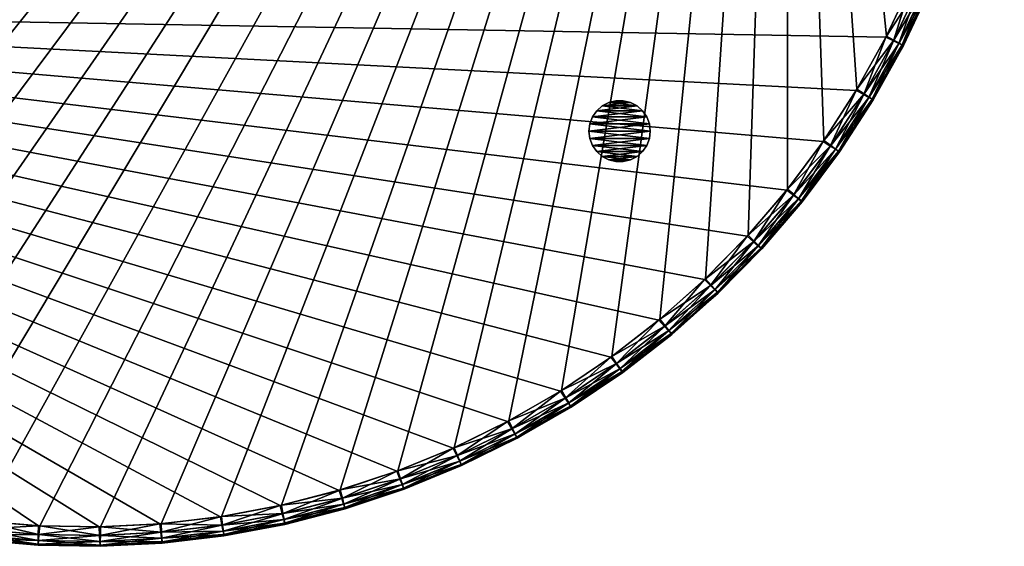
# Model space of a CAD drawing. Header units: inches. Extents: x -15 to 15, y -15 to 15.
# Tile 2 of 5: x -1.1 to 15, y -15 to -6.4. Entities that reach past the tile are written whole.
import ezdxf

# ---------------------------------------------------------------- set-up
doc = ezdxf.new("R2010")
doc.units = ezdxf.units.IN
doc.header["$LTSCALE"] = 0.03937
doc.header["$MEASUREMENT"] = 0
for name, color, linetype in [('A-FURN-3-ST', 150, 'Continuous'), ('A-FURN-3-ST-GD', 252, 'Continuous'), ('A-FURN-3-ST-SI', 160, 'Continuous')]:
    doc.layers.add(name, color=color, linetype=linetype)

msp = doc.modelspace()

# ---------------------------------------------------------------- meshes
at = {"layer": 'A-FURN-3-ST'}
mesh = msp.add_polyface(dxfattribs=at)
corners = [(-11.243, -9.66, 20.73), (-11.869, -8.879, 20.73), (-11.32, -9.721, 20.671), (-11.95, -8.935, 20.671), (-11.135, -9.573, 20.75), (-11.756, -8.8, 20.75), (-12.442, -8.057, 20.73), (-12.526, -8.108, 20.671), (-12.323, -7.986, 20.75), (-12.957, -7.199, 20.73), (-13.045, -7.244, 20.671), (-12.834, -7.136, 20.75), (-13.414, -6.308, 20.73), (-13.504, -6.346, 20.671), (-13.287, -6.253, 20.75), (-13.809, -5.388, 20.73), (-13.902, -5.42, 20.671), (-13.678, -5.342, 20.75), (-14.008, -4.406, 20.75), (-11.999, -8.969, 20.572), (-11.366, -9.758, 20.572), (-12.015, -8.98, 20.434), (-11.381, -9.771, 20.434), (-12.577, -8.138, 20.572), (-12.594, -8.148, 20.434), (-13.098, -7.271, 20.572), (-13.115, -7.28, 20.434), (-13.559, -6.37, 20.572), (-13.577, -6.378, 20.434), (-13.958, -5.44, 20.572), (-14.273, -3.45, 20.75), (11.452, 9.192, 20.75), (-10.463, -10.303, 20.75), (-9.744, -10.986, 20.75), (-8.98, -11.619, 20.75), (-8.175, -12.198, 20.75), (-7.333, -12.722, 20.75), (-6.457, -13.189, 20.75), (-5.552, -13.594, 20.75)]
mesh.append_faces([[corners[k] for k in face] for face in [(0, 1, 2), (1, 3, 2), (4, 5, 0), (5, 1, 0), (1, 6, 3), (6, 7, 3), (5, 8, 1), (8, 6, 1), (6, 9, 7), (9, 10, 7), (8, 11, 6), (11, 9, 6), (9, 12, 10), (12, 13, 10), (11, 14, 9), (14, 12, 9), (12, 15, 13), (15, 16, 13), (14, 17, 12), (17, 15, 12), (17, 18, 15), (3, 19, 20), (19, 21, 22), (3, 7, 19), (7, 23, 19), (19, 23, 21), (23, 24, 21), (7, 10, 23), (10, 25, 23), (23, 25, 24), (25, 26, 24), (10, 13, 25), (13, 27, 25), (25, 27, 26), (27, 28, 26), (13, 16, 27), (16, 29, 27), (27, 29, 28), (30, 18, 31), (18, 17, 31), (17, 14, 31), (14, 11, 31), (11, 8, 31), (8, 5, 31), (5, 4, 31), (4, 32, 31), (32, 33, 31), (33, 34, 31), (34, 35, 31), (35, 36, 31), (36, 37, 31), (37, 38, 31)]])
mesh = msp.add_polyface(dxfattribs=at)
corners = [(10.217, -10.739, 20.73), (9.468, -11.404, 20.73), (10.282, -10.813, 20.671), (9.529, -11.482, 20.671), (10.125, -10.636, 20.75), (9.384, -11.295, 20.75), (8.677, -12.018, 20.73), (8.732, -12.099, 20.671), (8.6, -11.903, 20.75), (7.846, -12.576, 20.73), (7.895, -12.661, 20.671), (7.777, -12.456, 20.75), (6.979, -13.077, 20.73), (7.022, -13.165, 20.671), (6.918, -12.953, 20.75), (6.08, -13.518, 20.73), (6.117, -13.609, 20.671), (6.028, -13.39, 20.75), (9.565, -11.529, 20.572), (10.321, -10.857, 20.572), (9.577, -11.545, 20.434), (10.335, -10.872, 20.434), (8.765, -12.149, 20.572), (8.776, -12.165, 20.434), (7.925, -12.713, 20.572), (7.934, -12.73, 20.434), (7.048, -13.219, 20.572), (7.057, -13.236, 20.434), (6.14, -13.664, 20.572), (-5.552, -13.594, 20.75), (-4.622, -13.938, 20.75), (11.452, 9.192, 20.75), (-3.67, -14.218, 20.75), (-2.702, -14.434, 20.75), (-1.722, -14.583, 20.75), (-0.733, -14.666, 20.75), (0.259, -14.682, 20.75), (1.249, -14.631, 20.75), (2.234, -14.514, 20.75), (3.209, -14.33, 20.75), (4.169, -14.08, 20.75), (5.11, -13.767, 20.75)]
mesh.append_faces([[corners[k] for k in face] for face in [(0, 1, 2), (1, 3, 2), (4, 5, 0), (5, 1, 0), (1, 6, 3), (6, 7, 3), (5, 8, 1), (8, 6, 1), (6, 9, 7), (9, 10, 7), (8, 11, 6), (11, 9, 6), (9, 12, 10), (12, 13, 10), (11, 14, 9), (14, 12, 9), (12, 15, 13), (15, 16, 13), (14, 17, 12), (17, 15, 12), (3, 18, 19), (18, 20, 21), (3, 7, 18), (7, 22, 18), (18, 22, 20), (22, 23, 20), (7, 10, 22), (10, 24, 22), (22, 24, 23), (24, 25, 23), (10, 13, 24), (13, 26, 24), (24, 26, 25), (26, 27, 25), (13, 16, 26), (26, 28, 27), (29, 30, 31), (30, 32, 31), (32, 33, 31), (33, 34, 31), (34, 35, 31), (35, 36, 31), (36, 37, 31), (37, 38, 31), (38, 39, 31), (39, 40, 31), (40, 41, 31), (41, 17, 31), (17, 14, 31), (14, 11, 31), (11, 8, 31), (8, 5, 31)]])
mesh = msp.add_polyface(dxfattribs=at)
corners = [(14.789, -0.995, 20.73), (14.688, -1.991, 20.73), (14.887, -1.005, 20.671), (14.785, -2.007, 20.671), (14.652, -0.981, 20.75), (14.552, -1.968, 20.75), (14.52, -2.978, 20.73), (14.616, -3.001, 20.671), (14.386, -2.946, 20.75), (14.286, -3.951, 20.73), (14.38, -3.981, 20.671), (14.154, -3.91, 20.75), (13.987, -4.907, 20.73), (14.079, -4.943, 20.671), (13.858, -4.857, 20.75), (13.624, -5.84, 20.73), (13.713, -5.882, 20.671), (13.499, -5.781, 20.75), (14.823, 0.006, 20.73), (14.921, 0.003, 20.671), (14.98, 0.001, 20.572), (14.946, -1.011, 20.572), (15, 0, 20.434), (14.966, -1.013, 20.434), (14.844, -2.017, 20.572), (14.863, -2.021, 20.434), (14.674, -3.015, 20.572), (14.693, -3.019, 20.434), (14.437, -3.999, 20.572), (14.456, -4.004, 20.434), (14.134, -4.964, 20.572), (14.152, -4.971, 20.434), (13.767, -5.907, 20.572), (9.384, -11.295, 20.75), (10.125, -10.636, 20.75), (11.452, 9.192, 20.75), (10.82, -9.928, 20.75), (11.465, -9.175, 20.75), (12.059, -8.38, 20.75), (12.597, -7.547, 20.75), (13.078, -6.679, 20.75)]
mesh.append_faces([[corners[k] for k in face] for face in [(0, 1, 2), (1, 3, 2), (4, 5, 0), (5, 1, 0), (1, 6, 3), (6, 7, 3), (5, 8, 1), (8, 6, 1), (6, 9, 7), (9, 10, 7), (8, 11, 6), (11, 9, 6), (9, 12, 10), (12, 13, 10), (11, 14, 9), (14, 12, 9), (12, 15, 13), (15, 16, 13), (14, 17, 12), (17, 15, 12), (18, 0, 19), (0, 2, 19), (4, 0, 18), (19, 2, 20), (2, 21, 20), (20, 21, 22), (21, 23, 22), (2, 3, 21), (3, 24, 21), (21, 24, 23), (24, 25, 23), (3, 7, 24), (7, 26, 24), (24, 26, 25), (26, 27, 25), (7, 10, 26), (10, 28, 26), (26, 28, 27), (28, 29, 27), (10, 13, 28), (13, 30, 28), (28, 30, 29), (30, 31, 29), (13, 16, 30), (30, 32, 31), (33, 34, 35), (34, 36, 35), (36, 37, 35), (37, 38, 35), (38, 39, 35), (39, 40, 35), (40, 17, 35), (17, 14, 35)]])
mesh = msp.add_polyface(dxfattribs=at)
corners = [(8.764, -12.149, 0.928), (9.525, -11.486, 0.829), (8.727, -12.103, 0.829), (8.776, -12.165, 1.066), (9.564, -11.53, 0.928), (7.923, -12.713, 0.928), (7.89, -12.664, 0.829), (7.934, -12.73, 1.066), (7.047, -13.219, 0.928), (7.018, -13.168, 0.829), (7.057, -13.236, 1.066), (6.139, -13.665, 0.928), (6.113, -13.612, 0.829), (6.147, -13.682, 1.066), (5.202, -14.048, 0.928), (5.18, -13.993, 0.829), (6.069, -13.523, 0.77), (5.142, -13.902, 0.77), (6.008, -13.399, 0.75), (5.09, -13.774, 0.75), (6.968, -13.082, 0.77), (6.899, -12.963, 0.75), (7.835, -12.582, 0.77), (7.759, -12.468, 0.75), (8.667, -12.025, 0.77), (8.583, -11.915, 0.75), (9.459, -11.412, 0.77), (9.367, -11.309, 0.75), (-13.296, -6.234, 0.75), (10.109, -10.651, 0.75), (10.805, -9.944, 0.75), (11.452, -9.192, 0.75), (12.046, -8.398, 0.75), (12.586, -7.565, 0.75), (13.068, -6.698, 0.75), (13.49, -5.801, 0.75), (13.851, -4.877, 0.75), (14.149, -3.931, 0.75), (14.382, -2.966, 0.75), (14.549, -1.989, 0.75), (14.65, -1.002, 0.75), (14.685, -0.011, 0.75), (14.652, 0.981, 0.75), (14.552, 1.968, 0.75), (14.386, 2.946, 0.75)]
mesh.append_faces([[corners[k] for k in face] for face in [(0, 1, 2), (3, 4, 0), (5, 2, 6), (5, 0, 2), (7, 0, 5), (7, 3, 0), (8, 6, 9), (8, 5, 6), (10, 5, 8), (10, 7, 5), (11, 9, 12), (11, 8, 9), (13, 8, 11), (13, 10, 8), (14, 11, 12), (15, 12, 16), (17, 18, 19), (17, 16, 18), (12, 20, 16), (12, 9, 20), (16, 21, 18), (16, 20, 21), (9, 22, 20), (9, 6, 22), (20, 23, 21), (20, 22, 23), (6, 24, 22), (6, 2, 24), (22, 25, 23), (22, 24, 25), (2, 26, 24), (24, 27, 25), (18, 21, 28), (21, 23, 28), (23, 25, 28), (25, 27, 28), (27, 29, 28), (29, 30, 28), (30, 31, 28), (31, 32, 28), (32, 33, 28), (33, 34, 28), (34, 35, 28), (35, 36, 28), (36, 37, 28), (37, 38, 28), (38, 39, 28), (39, 40, 28), (40, 41, 28), (41, 42, 28), (42, 43, 28), (43, 44, 28)]])
mesh = msp.add_polyface(dxfattribs=at)
corners = [(14.946, -1.012, 0.928), (14.921, -0.003, 0.829), (14.887, -1.01, 0.829), (14.966, -1.013, 1.066), (14.98, -0.001, 0.928), (14.844, -2.019, 0.928), (14.785, -2.013, 0.829), (14.863, -2.021, 1.066), (14.673, -3.016, 0.928), (14.615, -3.006, 0.829), (14.693, -3.019, 1.066), (14.436, -4, 0.928), (14.379, -3.986, 0.829), (14.456, -4.004, 1.066), (14.133, -4.965, 0.928), (14.077, -4.948, 0.829), (14.152, -4.971, 1.066), (13.766, -5.908, 0.928), (13.711, -5.887, 0.829), (13.784, -5.915, 1.066), (13.336, -6.824, 0.928), (13.282, -6.799, 0.829), (13.354, -6.832, 1.066), (14.823, -0.006, 0.77), (14.788, -1.007, 0.77), (14.685, -0.011, 0.75), (14.65, -1.002, 0.75), (13.619, -5.851, 0.77), (13.193, -6.757, 0.77), (13.49, -5.801, 0.75), (13.068, -6.698, 0.75), (13.983, -4.918, 0.77), (13.851, -4.877, 0.75), (14.283, -3.963, 0.77), (14.149, -3.931, 0.75), (14.518, -2.99, 0.77), (14.382, -2.966, 0.75), (14.687, -2.003, 0.77), (14.549, -1.989, 0.75)]
mesh.append_faces([[corners[k] for k in face] for face in [(0, 1, 2), (3, 4, 0), (5, 2, 6), (5, 0, 2), (7, 0, 5), (7, 3, 0), (8, 6, 9), (8, 5, 6), (10, 5, 8), (10, 7, 5), (11, 9, 12), (11, 8, 9), (13, 8, 11), (13, 10, 8), (14, 12, 15), (14, 11, 12), (16, 11, 14), (16, 13, 11), (17, 15, 18), (17, 14, 15), (19, 14, 17), (19, 16, 14), (20, 18, 21), (20, 17, 18), (22, 17, 20), (22, 19, 17), (2, 23, 24), (24, 25, 26), (24, 23, 25), (21, 27, 28), (21, 18, 27), (28, 29, 30), (28, 27, 29), (18, 31, 27), (18, 15, 31), (27, 32, 29), (27, 31, 32), (15, 33, 31), (15, 12, 33), (31, 34, 32), (31, 33, 34), (12, 35, 33), (12, 9, 35), (33, 36, 34), (33, 35, 36), (9, 37, 35), (9, 6, 37), (35, 38, 36), (35, 37, 38), (6, 24, 37), (6, 2, 24), (37, 26, 38), (37, 24, 26)]])
mesh = msp.add_polyface(dxfattribs=at)
corners = [(13.624, -5.84, 20.73), (13.198, -6.746, 20.73), (13.713, -5.882, 20.671), (13.285, -6.794, 20.671), (13.499, -5.781, 20.75), (13.078, -6.679, 20.75), (12.713, -7.622, 20.73), (12.796, -7.675, 20.671), (12.597, -7.547, 20.75), (12.169, -8.463, 20.73), (12.248, -8.522, 20.671), (12.059, -8.38, 20.75), (11.57, -9.265, 20.73), (11.645, -9.329, 20.671), (11.465, -9.175, 20.75), (10.918, -10.025, 20.73), (10.989, -10.094, 20.671), (10.82, -9.928, 20.75), (10.217, -10.739, 20.73), (10.282, -10.813, 20.671), (10.125, -10.636, 20.75), (13.767, -5.907, 20.572), (14.134, -4.964, 20.572), (13.784, -5.915, 20.434), (14.152, -4.971, 20.434), (13.336, -6.823, 20.572), (13.354, -6.832, 20.434), (12.845, -7.708, 20.572), (12.862, -7.718, 20.434), (12.296, -8.557, 20.572), (12.311, -8.569, 20.434), (11.69, -9.368, 20.572), (11.705, -9.381, 20.434), (11.031, -10.136, 20.572), (11.045, -10.149, 20.434), (10.321, -10.857, 20.572), (10.335, -10.872, 20.434), (9.529, -11.482, 20.671), (9.565, -11.529, 20.572)]
mesh.append_faces([[corners[k] for k in face] for face in [(0, 1, 2), (1, 3, 2), (4, 5, 0), (5, 1, 0), (1, 6, 3), (6, 7, 3), (5, 8, 1), (8, 6, 1), (6, 9, 7), (9, 10, 7), (8, 11, 6), (11, 9, 6), (9, 12, 10), (12, 13, 10), (11, 14, 9), (14, 12, 9), (12, 15, 13), (15, 16, 13), (14, 17, 12), (17, 15, 12), (15, 18, 16), (18, 19, 16), (17, 20, 15), (20, 18, 15), (2, 21, 22), (21, 23, 24), (2, 3, 21), (3, 25, 21), (21, 25, 23), (25, 26, 23), (3, 7, 25), (7, 27, 25), (25, 27, 26), (27, 28, 26), (7, 10, 27), (10, 29, 27), (27, 29, 28), (29, 30, 28), (10, 13, 29), (13, 31, 29), (29, 31, 30), (31, 32, 30), (13, 16, 31), (16, 33, 31), (31, 33, 32), (33, 34, 32), (16, 19, 33), (19, 35, 33), (33, 35, 34), (35, 36, 34), (19, 37, 35), (35, 38, 36)]])
mesh = msp.add_polyface(dxfattribs=at)
corners = [(-1.768, -14.876, 0.928), (-0.758, -14.902, 0.829), (-1.763, -14.817, 0.829), (-0.759, -14.961, 0.928), (-1.769, -14.895, 1.066), (-0.76, -14.981, 1.066), (-2.768, -14.722, 0.928), (-2.759, -14.664, 0.829), (-2.771, -14.742, 1.066), (-3.755, -14.502, 0.928), (-3.743, -14.444, 0.829), (-3.76, -14.521, 1.066), (-4.726, -14.215, 0.928), (-4.709, -14.159, 0.829), (-4.732, -14.234, 1.066), (-5.675, -13.864, 0.928), (-5.654, -13.808, 0.829), (-5.682, -13.882, 1.066), (-6.598, -13.449, 0.928), (-6.574, -13.395, 0.829), (-5.62, -13.716, 0.77), (-6.533, -13.305, 0.77), (-5.572, -13.586, 0.75), (-4.681, -14.064, 0.77), (-4.642, -13.931, 0.75), (-3.721, -14.348, 0.77), (-3.691, -14.213, 0.75), (-2.744, -14.566, 0.77), (-2.723, -14.43, 0.75), (-1.754, -14.718, 0.77), (-1.743, -14.581, 0.75), (-0.757, -14.803, 0.77), (-0.754, -14.665, 0.75), (-13.296, -6.234, 0.75), (0.237, -14.683, 0.75), (1.228, -14.633, 0.75), (2.213, -14.517, 0.75), (3.188, -14.334, 0.75), (4.149, -14.086, 0.75), (5.09, -13.774, 0.75), (6.008, -13.399, 0.75)]
mesh.append_faces([[corners[k] for k in face] for face in [(0, 1, 2), (0, 3, 1), (4, 3, 0), (4, 5, 3), (6, 2, 7), (6, 0, 2), (8, 0, 6), (8, 4, 0), (9, 7, 10), (9, 6, 7), (11, 6, 9), (11, 8, 6), (12, 10, 13), (12, 9, 10), (14, 9, 12), (14, 11, 9), (15, 13, 16), (15, 12, 13), (17, 12, 15), (17, 14, 12), (18, 15, 16), (19, 16, 20), (21, 20, 22), (16, 23, 20), (16, 13, 23), (20, 24, 22), (20, 23, 24), (13, 25, 23), (13, 10, 25), (23, 26, 24), (23, 25, 26), (10, 27, 25), (10, 7, 27), (25, 28, 26), (25, 27, 28), (7, 29, 27), (7, 2, 29), (27, 30, 28), (27, 29, 30), (2, 31, 29), (2, 1, 31), (29, 32, 30), (29, 31, 32), (28, 30, 33), (30, 32, 33), (32, 34, 33), (34, 35, 33), (35, 36, 33), (36, 37, 33), (37, 38, 33), (38, 39, 33), (39, 40, 33)]])
mesh = msp.add_polyface(dxfattribs=at)
corners = [(12.845, -7.709, 0.928), (13.282, -6.799, 0.829), (12.793, -7.68, 0.829), (13.336, -6.824, 0.928), (12.862, -7.718, 1.066), (13.354, -6.832, 1.066), (12.295, -8.558, 0.928), (12.245, -8.526, 0.829), (12.311, -8.569, 1.066), (11.689, -9.369, 0.928), (11.642, -9.333, 0.829), (11.705, -9.381, 1.066), (11.03, -10.137, 0.928), (10.985, -10.098, 0.829), (11.045, -10.149, 1.066), (10.32, -10.858, 0.928), (10.278, -10.817, 0.829), (10.335, -10.872, 1.066), (9.564, -11.53, 0.928), (9.525, -11.486, 0.829), (9.577, -11.545, 1.066), (8.764, -12.149, 0.928), (8.776, -12.165, 1.066), (8.727, -12.103, 0.829), (9.459, -11.412, 0.77), (8.667, -12.025, 0.77), (9.367, -11.309, 0.75), (10.208, -10.747, 0.77), (10.109, -10.651, 0.75), (10.91, -10.034, 0.77), (10.805, -9.944, 0.75), (11.563, -9.274, 0.77), (11.452, -9.192, 0.75), (12.162, -8.473, 0.77), (12.046, -8.398, 0.75), (12.707, -7.632, 0.77), (12.586, -7.565, 0.75), (13.193, -6.757, 0.77), (13.068, -6.698, 0.75)]
mesh.append_faces([[corners[k] for k in face] for face in [(0, 1, 2), (0, 3, 1), (4, 3, 0), (4, 5, 3), (6, 2, 7), (6, 0, 2), (8, 0, 6), (8, 4, 0), (9, 7, 10), (9, 6, 7), (11, 6, 9), (11, 8, 6), (12, 10, 13), (12, 9, 10), (14, 9, 12), (14, 11, 9), (15, 13, 16), (15, 12, 13), (17, 12, 15), (17, 14, 12), (18, 16, 19), (18, 15, 16), (20, 15, 18), (20, 17, 15), (21, 18, 19), (22, 20, 18), (23, 19, 24), (25, 24, 26), (19, 27, 24), (19, 16, 27), (24, 28, 26), (24, 27, 28), (16, 29, 27), (16, 13, 29), (27, 30, 28), (27, 29, 30), (13, 31, 29), (13, 10, 31), (29, 32, 30), (29, 31, 32), (10, 33, 31), (10, 7, 33), (31, 34, 32), (31, 33, 34), (7, 35, 33), (7, 2, 35), (33, 36, 34), (33, 35, 36), (2, 37, 35), (2, 1, 37), (35, 38, 36), (35, 37, 38)]])
mesh = msp.add_polyface(dxfattribs=at)
corners = [(-0.745, -14.804, 20.73), (-0.753, -14.902, 20.671), (0.255, -14.919, 20.671), (-0.733, -14.666, 20.75), (0.256, -14.82, 20.73), (-1.742, -14.72, 20.73), (-1.757, -14.817, 20.671), (-1.722, -14.583, 20.75), (-2.732, -14.569, 20.73), (-2.754, -14.665, 20.671), (-2.702, -14.434, 20.75), (-3.709, -14.351, 20.73), (-3.737, -14.445, 20.671), (-3.67, -14.218, 20.75), (-4.67, -14.068, 20.73), (-4.704, -14.16, 20.671), (-4.622, -13.938, 20.75), (-5.609, -13.72, 20.73), (-5.649, -13.81, 20.671), (-5.552, -13.594, 20.75), (-6.522, -13.31, 20.73), (-6.569, -13.397, 20.671), (-6.457, -13.189, 20.75), (0.254, -14.978, 20.572), (-0.758, -14.961, 20.572), (0.253, -14.998, 20.434), (-0.76, -14.981, 20.434), (-1.766, -14.876, 20.572), (-1.769, -14.895, 20.434), (-2.767, -14.723, 20.572), (-2.771, -14.742, 20.434), (-3.754, -14.502, 20.572), (-3.76, -14.521, 20.434), (-4.725, -14.216, 20.572), (-4.732, -14.234, 20.434), (-5.674, -13.864, 20.572), (-5.682, -13.882, 20.434), (-6.597, -13.45, 20.572)]
mesh.append_faces([[corners[k] for k in face] for face in [(0, 1, 2), (3, 0, 4), (0, 5, 1), (5, 6, 1), (3, 7, 0), (7, 5, 0), (5, 8, 6), (8, 9, 6), (7, 10, 5), (10, 8, 5), (8, 11, 9), (11, 12, 9), (10, 13, 8), (13, 11, 8), (11, 14, 12), (14, 15, 12), (13, 16, 11), (16, 14, 11), (14, 17, 15), (17, 18, 15), (16, 19, 14), (19, 17, 14), (17, 20, 18), (20, 21, 18), (19, 22, 17), (22, 20, 17), (2, 1, 23), (1, 24, 23), (23, 24, 25), (24, 26, 25), (1, 6, 24), (6, 27, 24), (24, 27, 26), (27, 28, 26), (6, 9, 27), (9, 29, 27), (27, 29, 28), (29, 30, 28), (9, 12, 29), (12, 31, 29), (29, 31, 30), (31, 32, 30), (12, 15, 31), (15, 33, 31), (31, 33, 32), (33, 34, 32), (15, 18, 33), (18, 35, 33), (33, 35, 34), (35, 36, 34), (18, 21, 35), (35, 37, 36)]])
mesh = msp.add_polyface(dxfattribs=at)
corners = [(6.08, -13.518, 20.73), (5.154, -13.898, 20.73), (6.117, -13.609, 20.671), (5.185, -13.991, 20.671), (6.028, -13.39, 20.75), (5.11, -13.767, 20.75), (4.204, -14.214, 20.73), (4.228, -14.309, 20.671), (4.169, -14.08, 20.75), (3.234, -14.465, 20.73), (3.253, -14.562, 20.671), (3.209, -14.33, 20.75), (2.25, -14.651, 20.73), (2.262, -14.749, 20.671), (2.234, -14.514, 20.75), (1.256, -14.769, 20.73), (1.261, -14.868, 20.671), (1.249, -14.631, 20.75), (0.256, -14.82, 20.73), (0.255, -14.919, 20.671), (0.259, -14.682, 20.75), (-0.745, -14.804, 20.73), (-0.733, -14.666, 20.75), (6.14, -13.664, 20.572), (7.048, -13.219, 20.572), (6.147, -13.682, 20.434), (7.057, -13.236, 20.434), (5.203, -14.048, 20.572), (5.21, -14.066, 20.434), (4.243, -14.367, 20.572), (4.248, -14.386, 20.434), (3.264, -14.62, 20.572), (3.267, -14.64, 20.434), (2.269, -14.807, 20.572), (2.271, -14.827, 20.434), (1.264, -14.927, 20.572), (1.265, -14.947, 20.434), (0.254, -14.978, 20.572), (0.253, -14.998, 20.434)]
mesh.append_faces([[corners[k] for k in face] for face in [(0, 1, 2), (1, 3, 2), (4, 5, 0), (5, 1, 0), (1, 6, 3), (6, 7, 3), (5, 8, 1), (8, 6, 1), (6, 9, 7), (9, 10, 7), (8, 11, 6), (11, 9, 6), (9, 12, 10), (12, 13, 10), (11, 14, 9), (14, 12, 9), (12, 15, 13), (15, 16, 13), (14, 17, 12), (17, 15, 12), (15, 18, 16), (18, 19, 16), (17, 20, 15), (20, 18, 15), (18, 21, 19), (20, 22, 18), (2, 23, 24), (23, 25, 26), (2, 3, 23), (3, 27, 23), (23, 27, 25), (27, 28, 25), (3, 7, 27), (7, 29, 27), (27, 29, 28), (29, 30, 28), (7, 10, 29), (10, 31, 29), (29, 31, 30), (31, 32, 30), (10, 13, 31), (13, 33, 31), (31, 33, 32), (33, 34, 32), (13, 16, 33), (16, 35, 33), (33, 35, 34), (35, 36, 34), (16, 19, 35), (19, 37, 35), (35, 37, 36), (37, 38, 36)]])
mesh = msp.add_polyface(dxfattribs=at)
corners = [(5.202, -14.048, 0.928), (6.113, -13.612, 0.829), (5.18, -13.993, 0.829), (5.21, -14.066, 1.066), (6.139, -13.665, 0.928), (6.147, -13.682, 1.066), (4.242, -14.367, 0.928), (4.223, -14.311, 0.829), (4.248, -14.386, 1.066), (3.262, -14.621, 0.928), (3.247, -14.563, 0.829), (3.267, -14.64, 1.066), (2.268, -14.808, 0.928), (2.257, -14.749, 0.829), (2.271, -14.827, 1.066), (1.263, -14.927, 0.928), (1.256, -14.868, 0.829), (1.265, -14.947, 1.066), (0.252, -14.978, 0.928), (0.249, -14.919, 0.829), (0.253, -14.998, 1.066), (-0.759, -14.961, 0.928), (-0.758, -14.902, 0.829), (-0.76, -14.981, 1.066), (0.244, -14.821, 0.77), (-0.757, -14.803, 0.77), (0.237, -14.683, 0.75), (-0.754, -14.665, 0.75), (1.244, -14.77, 0.77), (1.228, -14.633, 0.75), (2.239, -14.653, 0.77), (2.213, -14.517, 0.75), (3.223, -14.468, 0.77), (3.188, -14.334, 0.75), (4.192, -14.217, 0.77), (4.149, -14.086, 0.75), (5.142, -13.902, 0.77), (5.09, -13.774, 0.75), (6.069, -13.523, 0.77)]
mesh.append_faces([[corners[k] for k in face] for face in [(0, 1, 2), (3, 4, 0), (3, 5, 4), (6, 2, 7), (6, 0, 2), (8, 0, 6), (8, 3, 0), (9, 7, 10), (9, 6, 7), (11, 6, 9), (11, 8, 6), (12, 10, 13), (12, 9, 10), (14, 9, 12), (14, 11, 9), (15, 13, 16), (15, 12, 13), (17, 12, 15), (17, 14, 12), (18, 16, 19), (18, 15, 16), (20, 15, 18), (20, 17, 15), (21, 19, 22), (21, 18, 19), (23, 18, 21), (23, 20, 18), (22, 24, 25), (22, 19, 24), (25, 26, 27), (25, 24, 26), (19, 28, 24), (19, 16, 28), (24, 29, 26), (24, 28, 29), (16, 30, 28), (16, 13, 30), (28, 31, 29), (28, 30, 31), (13, 32, 30), (13, 10, 32), (30, 33, 31), (30, 32, 33), (10, 34, 32), (10, 7, 34), (32, 35, 33), (32, 34, 35), (7, 36, 34), (7, 2, 36), (34, 37, 35), (34, 36, 37), (2, 38, 36)]])
at = {"layer": 'A-FURN-3-ST-GD'}
mesh = msp.add_polyface(dxfattribs=at)
corners = [(9.226, -8.23, 0), (9.211, -8.111, 0), (9.226, -8.23, 0.75), (9.211, -8.111, 0.75), (9.211, -8.35, 0), (9.211, -8.35, 0.75), (9.169, -8.463, 0), (9.169, -8.463, 0.75), (9.1, -8.562, 0), (9.1, -8.562, 0.75), (9.01, -8.642, 0), (9.01, -8.642, 0.75), (8.903, -8.698, 0), (8.903, -8.698, 0.75), (8.786, -8.727, 0), (8.786, -8.727, 0.75), (8.666, -8.727, 0), (8.666, -8.727, 0.75), (8.549, -8.698, 0), (8.549, -8.698, 0.75), (8.442, -8.642, 0), (8.442, -8.642, 0.75), (8.352, -8.562, 0), (8.352, -8.562, 0.75), (8.283, -8.463, 0), (8.283, -8.463, 0.75), (8.24, -8.35, 0), (8.24, -8.35, 0.75), (8.226, -8.23, 0), (8.226, -8.23, 0.75), (8.24, -8.111, 0), (8.24, -8.111, 0.75), (8.283, -7.998, 0), (8.283, -7.998, 0.75), (8.352, -7.899, 0), (8.352, -7.899, 0.75), (8.442, -7.819, 0), (8.442, -7.819, 0.75), (8.549, -7.763, 0), (8.549, -7.763, 0.75), (8.666, -7.734, 0), (8.666, -7.734, 0.75), (8.786, -7.734, 0), (8.786, -7.734, 0.75), (8.903, -7.763, 0), (8.903, -7.763, 0.75), (9.01, -7.819, 0), (9.01, -7.819, 0.75), (9.1, -7.899, 0), (9.1, -7.899, 0.75), (9.169, -7.998, 0), (9.169, -7.998, 0.75)]
mesh.append_faces([[corners[k] for k in face] for face in [(0, 1, 2), (2, 1, 3), (4, 0, 5), (5, 0, 2), (6, 4, 7), (7, 4, 5), (8, 6, 9), (9, 6, 7), (10, 8, 11), (11, 8, 9), (12, 10, 13), (13, 10, 11), (14, 12, 15), (15, 12, 13), (16, 14, 17), (17, 14, 15), (18, 16, 19), (19, 16, 17), (20, 18, 21), (21, 18, 19), (22, 20, 23), (23, 20, 21), (24, 22, 25), (25, 22, 23), (26, 24, 27), (27, 24, 25), (28, 26, 29), (29, 26, 27), (30, 28, 31), (31, 28, 29), (32, 30, 33), (33, 30, 31), (34, 32, 35), (35, 32, 33), (36, 34, 37), (37, 34, 35), (38, 36, 39), (39, 36, 37), (40, 38, 41), (41, 38, 39), (42, 40, 43), (43, 40, 41), (44, 42, 45), (45, 42, 43), (46, 44, 47), (47, 44, 45), (48, 46, 49), (49, 46, 47), (50, 48, 51), (51, 48, 49), (1, 50, 3), (3, 50, 51)]])
mesh.append_faces([[corners[k] for k in face] for face in [(15, 19, 17), (41, 45, 43), (42, 38, 40), (16, 12, 14)]], dxfattribs={"vtx0": -1})
mesh.append_faces([[corners[k] for k in face] for face in [(51, 33, 3), (3, 31, 2), (2, 29, 5), (5, 27, 7), (7, 25, 9), (9, 23, 11), (11, 21, 13), (13, 19, 15), (33, 51, 35), (35, 49, 37), (37, 47, 39), (39, 45, 41), (1, 30, 50), (50, 32, 48), (48, 34, 46), (46, 36, 44), (44, 38, 42), (30, 1, 28), (28, 0, 26), (26, 4, 24), (24, 6, 22), (22, 8, 20), (20, 10, 18), (18, 12, 16)]], dxfattribs={"vtx0": -1, "vtx1": -1})
mesh.append_faces([[corners[k] for k in face] for face in [(3, 33, 31), (2, 31, 29), (5, 29, 27), (7, 27, 25), (9, 25, 23), (11, 23, 21), (13, 21, 19), (35, 51, 49), (37, 49, 47), (39, 47, 45), (50, 30, 32), (48, 32, 34), (46, 34, 36), (44, 36, 38), (28, 1, 0), (26, 0, 4), (24, 4, 6), (22, 6, 8), (20, 8, 10), (18, 10, 12)]], dxfattribs={"vtx0": -1, "vtx2": -1})
at = {"layer": 'A-FURN-3-ST-SI'}
mesh = msp.add_polyface(dxfattribs=at)
corners = [(13.784, -5.915, 20.434), (13.784, -5.915, 16.943), (13.354, -6.832, 20.434), (13.354, -6.832, 16.943), (12.862, -7.718, 16.943), (12.862, -7.718, 20.434), (12.311, -8.569, 16.943), (12.311, -8.569, 20.434), (11.705, -9.381, 16.943), (11.705, -9.381, 20.434), (11.045, -10.149, 16.943), (11.045, -10.149, 20.434), (10.335, -10.872, 16.943), (14.152, -4.971, 13.127), (13.784, -5.915, 13.127), (13.354, -6.832, 13.127), (12.862, -7.718, 13.127), (12.311, -8.569, 13.127), (11.705, -9.381, 13.127), (11.045, -10.149, 13.127), (13.354, -6.832, 7.373), (13.784, -5.915, 7.373), (12.862, -7.718, 7.373), (12.311, -8.569, 7.373), (11.705, -9.381, 7.373), (11.045, -10.149, 7.373), (10.335, -10.872, 7.373), (13.354, -6.832, 3.557), (13.784, -5.915, 3.557), (12.862, -7.718, 3.557), (12.311, -8.569, 3.557), (11.705, -9.381, 3.557), (11.045, -10.149, 3.557), (10.335, -10.872, 3.557), (13.784, -5.915, 1.066), (13.354, -6.832, 1.066), (12.862, -7.718, 1.066), (12.311, -8.569, 1.066), (11.705, -9.381, 1.066), (11.045, -10.149, 1.066), (10.335, -10.872, 1.066)]
mesh.append_faces([[corners[k] for k in face] for face in [(0, 1, 2), (1, 3, 2), (4, 5, 3), (5, 2, 3), (6, 5, 4), (6, 7, 5), (7, 8, 9), (7, 6, 8), (9, 10, 11), (9, 8, 10), (12, 11, 10), (13, 14, 1), (1, 15, 3), (1, 14, 15), (3, 15, 4), (15, 16, 4), (4, 16, 6), (16, 17, 6), (6, 18, 8), (6, 17, 18), (8, 18, 10), (18, 19, 10), (12, 10, 19), (20, 14, 21), (20, 15, 14), (22, 16, 20), (16, 15, 20), (23, 16, 22), (23, 17, 16), (24, 17, 23), (24, 18, 17), (25, 18, 24), (25, 19, 18), (19, 25, 26), (21, 27, 20), (21, 28, 27), (20, 27, 22), (27, 29, 22), (22, 29, 23), (29, 30, 23), (31, 23, 30), (31, 24, 23), (32, 25, 31), (25, 24, 31), (25, 32, 26), (32, 33, 26), (28, 34, 27), (34, 35, 27), (36, 29, 35), (29, 27, 35), (29, 36, 30), (36, 37, 30), (30, 37, 31), (37, 38, 31), (31, 38, 32), (38, 39, 32), (32, 39, 33), (39, 40, 33)]])
mesh = msp.add_polyface(dxfattribs=at)
corners = [(10.335, -10.872, 16.943), (10.335, -10.872, 20.434), (11.045, -10.149, 20.434), (9.577, -11.545, 16.943), (9.577, -11.545, 20.434), (8.776, -12.165, 16.943), (8.776, -12.165, 20.434), (7.934, -12.73, 16.943), (7.934, -12.73, 20.434), (7.057, -13.236, 20.434), (7.057, -13.236, 16.943), (6.147, -13.682, 16.943), (6.147, -13.682, 20.434), (5.21, -14.066, 20.434), (10.335, -10.872, 13.127), (11.045, -10.149, 13.127), (9.577, -11.545, 13.127), (8.776, -12.165, 13.127), (7.934, -12.73, 13.127), (7.057, -13.236, 13.127), (6.147, -13.682, 13.127), (5.21, -14.066, 16.943), (10.335, -10.872, 7.373), (9.577, -11.545, 7.373), (8.776, -12.165, 7.373), (7.934, -12.73, 7.373), (7.057, -13.236, 7.373), (6.147, -13.682, 7.373), (5.21, -14.066, 7.373), (10.335, -10.872, 3.557), (9.577, -11.545, 3.557), (8.776, -12.165, 3.557), (7.934, -12.73, 3.557), (7.057, -13.236, 3.557), (6.147, -13.682, 3.557), (5.21, -14.066, 3.557), (9.577, -11.545, 1.066), (10.335, -10.872, 1.066), (8.776, -12.165, 1.066), (7.934, -12.73, 1.066), (7.057, -13.236, 1.066), (6.147, -13.682, 1.066)]
mesh.append_faces([[corners[k] for k in face] for face in [(0, 1, 2), (3, 4, 0), (4, 1, 0), (5, 4, 3), (5, 6, 4), (6, 7, 8), (6, 5, 7), (8, 7, 9), (7, 10, 9), (9, 11, 12), (9, 10, 11), (13, 12, 11), (14, 0, 15), (0, 14, 3), (14, 16, 3), (3, 16, 5), (16, 17, 5), (5, 18, 7), (5, 17, 18), (19, 10, 18), (10, 7, 18), (20, 10, 19), (20, 11, 10), (21, 11, 20), (15, 22, 14), (23, 14, 22), (23, 16, 14), (16, 24, 17), (16, 23, 24), (25, 17, 24), (25, 18, 17), (18, 26, 19), (18, 25, 26), (19, 26, 20), (26, 27, 20), (20, 27, 28), (22, 29, 23), (29, 30, 23), (31, 23, 30), (31, 24, 23), (24, 31, 25), (31, 32, 25), (33, 26, 32), (26, 25, 32), (34, 26, 33), (34, 27, 26), (27, 34, 35), (36, 30, 37), (30, 29, 37), (38, 30, 36), (38, 31, 30), (31, 38, 32), (38, 39, 32), (40, 33, 39), (33, 32, 39), (41, 33, 40), (41, 34, 33), (34, 41, 35)]])
mesh = msp.add_polyface(dxfattribs=at)
corners = [(0.253, -14.998, 20.434), (0.253, -14.998, 16.943), (-0.76, -14.981, 20.434), (-0.76, -14.981, 16.943), (-1.769, -14.895, 16.943), (-1.769, -14.895, 20.434), (-2.771, -14.742, 16.943), (-2.771, -14.742, 20.434), (-3.76, -14.521, 16.943), (-3.76, -14.521, 20.434), (-4.732, -14.234, 20.434), (-4.732, -14.234, 16.943), (-5.682, -13.882, 16.943), (-5.682, -13.882, 20.434), (-0.76, -14.981, 13.127), (0.253, -14.998, 13.127), (-1.769, -14.895, 13.127), (-2.771, -14.742, 13.127), (-3.76, -14.521, 13.127), (-4.732, -14.234, 13.127), (-5.682, -13.882, 13.127), (-0.76, -14.981, 7.373), (-1.769, -14.895, 7.373), (-2.771, -14.742, 7.373), (-3.76, -14.521, 7.373), (-4.732, -14.234, 7.373), (-5.682, -13.882, 7.373), (-0.76, -14.981, 3.557), (0.253, -14.998, 7.373), (-1.769, -14.895, 3.557), (-2.771, -14.742, 3.557), (-3.76, -14.521, 3.557), (-4.732, -14.234, 3.557), (-5.682, -13.882, 3.557), (0.253, -14.998, 3.557), (0.253, -14.998, 1.066), (-0.76, -14.981, 1.066), (-1.769, -14.895, 1.066), (-2.771, -14.742, 1.066), (-3.76, -14.521, 1.066), (-4.732, -14.234, 1.066), (-5.682, -13.882, 1.066), (-6.606, -13.467, 3.557)]
mesh.append_faces([[corners[k] for k in face] for face in [(0, 1, 2), (1, 3, 2), (4, 2, 3), (4, 5, 2), (5, 6, 7), (5, 4, 6), (8, 9, 6), (9, 7, 6), (9, 8, 10), (8, 11, 10), (10, 12, 13), (10, 11, 12), (14, 3, 15), (3, 14, 4), (14, 16, 4), (17, 6, 16), (6, 4, 16), (6, 18, 8), (6, 17, 18), (8, 18, 11), (18, 19, 11), (20, 11, 19), (20, 12, 11), (15, 21, 14), (22, 14, 21), (22, 16, 14), (16, 23, 17), (16, 22, 23), (24, 17, 23), (24, 18, 17), (25, 19, 24), (19, 18, 24), (19, 25, 20), (25, 26, 20), (27, 21, 28), (29, 22, 27), (22, 21, 27), (22, 29, 23), (29, 30, 23), (23, 31, 24), (23, 30, 31), (24, 31, 25), (31, 32, 25), (25, 33, 26), (25, 32, 33), (34, 35, 27), (35, 36, 27), (27, 36, 29), (36, 37, 29), (38, 30, 37), (30, 29, 37), (39, 30, 38), (39, 31, 30), (40, 32, 39), (32, 31, 39), (41, 32, 40), (41, 33, 32), (42, 33, 41)]])
mesh = msp.add_polyface(dxfattribs=at)
corners = [(5.21, -14.066, 16.943), (5.21, -14.066, 20.434), (6.147, -13.682, 16.943), (4.248, -14.386, 16.943), (4.248, -14.386, 20.434), (3.267, -14.64, 16.943), (3.267, -14.64, 20.434), (2.271, -14.827, 20.434), (2.271, -14.827, 16.943), (1.265, -14.947, 16.943), (1.265, -14.947, 20.434), (0.253, -14.998, 20.434), (0.253, -14.998, 16.943), (5.21, -14.066, 13.127), (6.147, -13.682, 13.127), (4.248, -14.386, 13.127), (3.267, -14.64, 13.127), (2.271, -14.827, 13.127), (1.265, -14.947, 13.127), (0.253, -14.998, 13.127), (-0.76, -14.981, 16.943), (5.21, -14.066, 7.373), (4.248, -14.386, 7.373), (3.267, -14.64, 7.373), (2.271, -14.827, 7.373), (1.265, -14.947, 7.373), (0.253, -14.998, 7.373), (-0.76, -14.981, 7.373), (6.147, -13.682, 7.373), (5.21, -14.066, 3.557), (4.248, -14.386, 3.557), (3.267, -14.64, 3.557), (2.271, -14.827, 3.557), (1.265, -14.947, 3.557), (0.253, -14.998, 3.557), (-0.76, -14.981, 3.557), (6.147, -13.682, 1.066), (5.21, -14.066, 1.066), (4.248, -14.386, 1.066), (3.267, -14.64, 1.066), (2.271, -14.827, 1.066), (1.265, -14.947, 1.066), (0.253, -14.998, 1.066)]
mesh.append_faces([[corners[k] for k in face] for face in [(0, 1, 2), (1, 3, 4), (1, 0, 3), (5, 4, 3), (5, 6, 4), (6, 5, 7), (5, 8, 7), (9, 10, 8), (10, 7, 8), (10, 9, 11), (9, 12, 11), (13, 0, 14), (15, 0, 13), (15, 3, 0), (3, 16, 5), (3, 15, 16), (17, 8, 16), (8, 5, 16), (8, 17, 9), (17, 18, 9), (9, 18, 12), (18, 19, 12), (20, 12, 19), (14, 21, 13), (13, 21, 15), (21, 22, 15), (15, 23, 16), (15, 22, 23), (24, 16, 23), (24, 17, 16), (17, 25, 18), (17, 24, 25), (18, 25, 19), (25, 26, 19), (19, 26, 27), (28, 29, 21), (21, 30, 22), (21, 29, 30), (31, 22, 30), (31, 23, 22), (23, 31, 24), (31, 32, 24), (33, 25, 32), (25, 24, 32), (34, 26, 33), (26, 25, 33), (35, 26, 34), (36, 37, 29), (38, 30, 37), (30, 29, 37), (30, 38, 31), (38, 39, 31), (40, 32, 39), (32, 31, 39), (32, 41, 33), (32, 40, 41), (33, 41, 34), (41, 42, 34)]])

doc.saveas('drawing.dxf')
